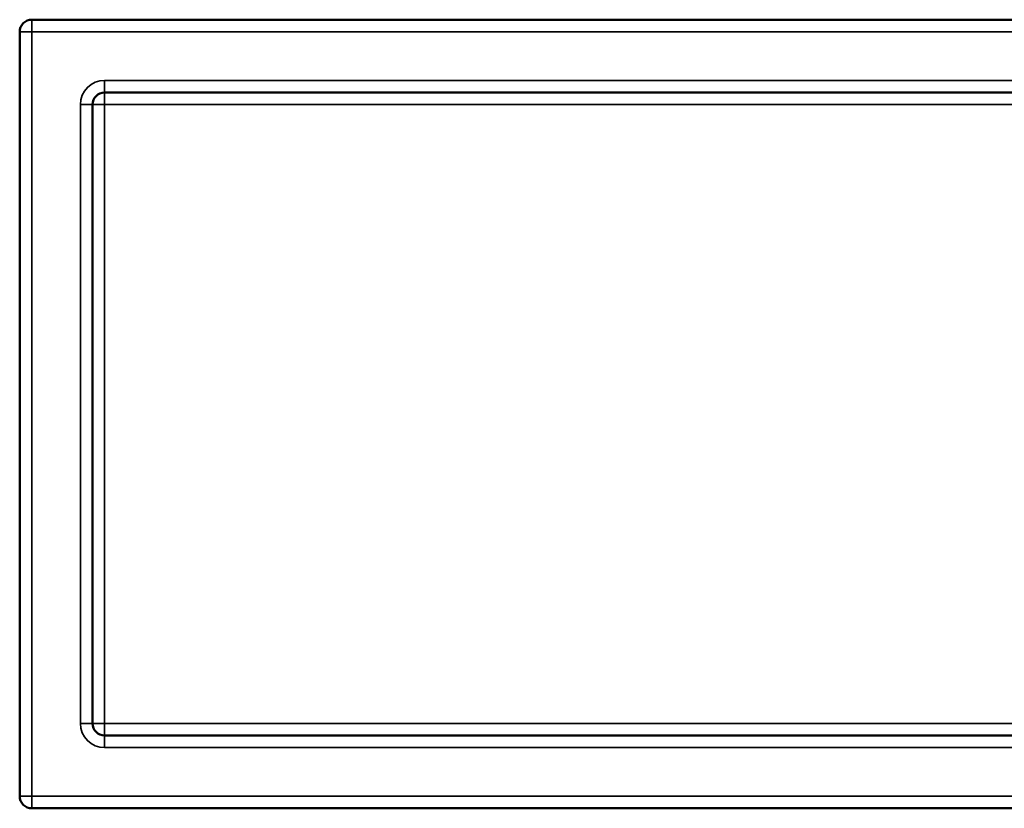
# Model space of a CAD drawing. Header units: millimetres. Extents: x 1462 to 4126, y 1120 to 2581.
# Tile 5 of 7: x 1462 to 2274, y 1931 to 2581. Entities that reach past the tile are written whole.
import ezdxf

# ---------------------------------------------------------------- set-up
doc = ezdxf.new("R2010")
doc.units = ezdxf.units.MM
doc.layers.add('Visibile (ISO)', color=7, linetype='Continuous', lineweight=50)
doc.layers.add('Visibile sottile (ISO)', color=7, linetype='Continuous', lineweight=35)

msp = doc.modelspace()

# ---------------------------------------------------------------- linework, layer by layer
at = {"layer": 'Visibile (ISO)'}
for p, q in [((3002.06, 2581.41), (1472.06, 2581.41)), ((1462.06, 2571.41), (1462.06, 1941.41)), ((1532.06, 2521.41), (2942.06, 2521.41)), ((1522.06, 2001.41), (1522.06, 2511.41)), ((2942.06, 1991.41), (1532.06, 1991.41)), ((1472.06, 1931.41), (3002.06, 1931.41))]:
    msp.add_line(p, q, dxfattribs=at)
for centre, start, end in [((1472.06, 2571.41), 90, 180), ((1532.06, 2511.41), 90, 180), ((1532.06, 2001.41), 180, 270), ((1472.06, 1941.41), 180, 270)]:
    msp.add_arc(centre, 10, start, end, dxfattribs=at)
at = {"layer": 'Visibile sottile (ISO)'}
for p, q in [((1472.06, 2581.41), (1472.06, 2571.41)), ((1472.06, 2571.41), (1462.06, 2571.41)), ((1472.06, 2571.41), (1472.06, 1941.41)), ((3002.06, 2571.41), (1472.06, 2571.41)), ((1532.06, 2531.41), (1532.06, 2521.41)), ((2942.06, 2531.41), (1532.06, 2531.41)), ((1532.06, 2521.41), (1532.06, 2511.41)), ((1522.06, 2511.41), (1512.06, 2511.41)), ((1512.06, 2511.41), (1512.06, 2001.41)), ((1532.06, 2511.41), (1522.06, 2511.41)), ((1532.06, 2511.41), (1532.06, 2001.41)), ((2942.06, 2511.41), (1532.06, 2511.41)), ((1512.06, 2001.41), (1522.06, 2001.41)), ((1522.06, 2001.41), (1532.06, 2001.41)), ((1532.06, 2001.41), (1532.06, 1991.41)), ((1532.06, 2001.41), (2942.06, 2001.41)), ((1532.06, 1991.41), (1532.06, 1981.41)), ((1532.06, 1981.41), (2942.06, 1981.41)), ((1462.06, 1941.41), (1472.06, 1941.41)), ((1472.06, 1941.41), (3002.06, 1941.41)), ((1472.06, 1941.41), (1472.06, 1931.41))]:
    msp.add_line(p, q, dxfattribs=at)
for centre, start, end in [((1532.06, 2511.41), 90, 180), ((1532.06, 2001.41), 180, 270)]:
    msp.add_arc(centre, 20, start, end, dxfattribs=at)

doc.saveas('drawing.dxf')
